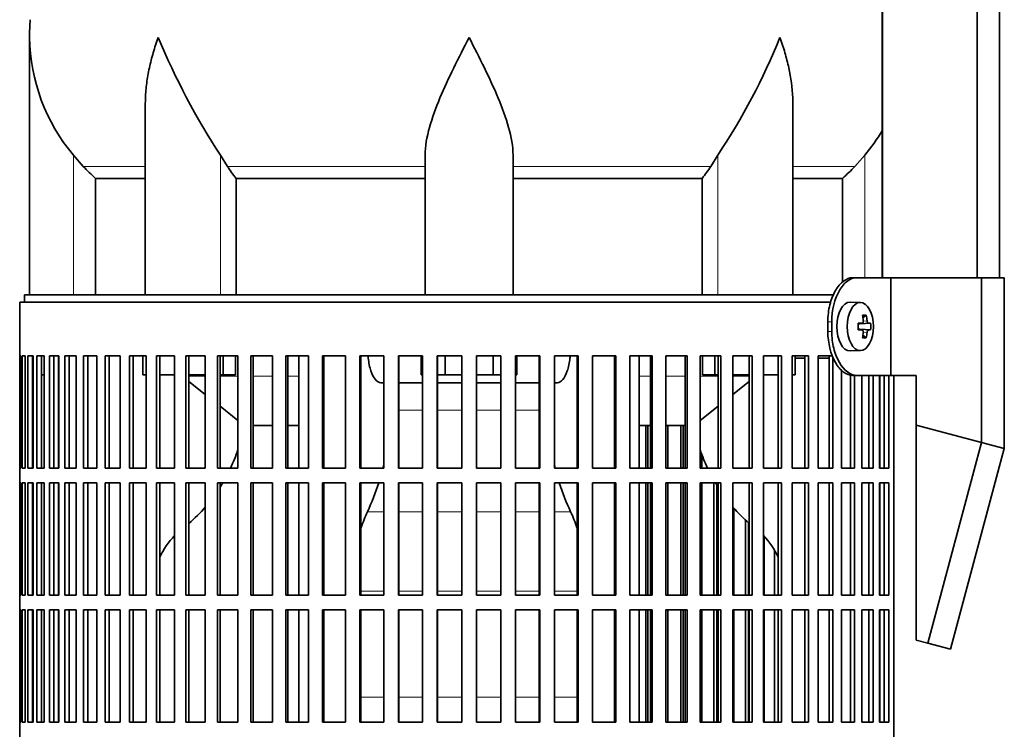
# Model space of a CAD drawing. Header units: millimetres. Extents: x 160 to 756, y -1041 to 1345.
# Tile 8 of 15: x 164 to 366, y 158 to 304. Entities that reach past the tile are written whole.
import ezdxf

# ---------------------------------------------------------------- set-up
doc = ezdxf.new("R2010")
doc.units = ezdxf.units.MM
for name, color, linetype in [('LOW_134-4', 7, 'Continuous'), ('M5X8_UNI7687', 7, 'Continuous'), ('VSI134_DIFFUSORE', 7, 'Continuous'), ('VSI134_FILTRO_A', 7, 'Continuous'), ('VSI134_FILTRO_B', 7, 'Continuous'), ('VSI134_SUPPORTO_', 7, 'Continuous'), ('VSI134_TERMINALE', 7, 'Continuous')]:
    doc.layers.add(name, color=color, linetype=linetype)

# ---------------------------------------------------------------- blocks, each defined once
blk = doc.blocks.new('SE')
at = {"layer": 'LOW_134-4', "color": 7, "linetype": 'Continuous', "lineweight": 35}
for p, q in [((340.92, 847.18), (340.92, 250.68)), ((360.31, 250.68), (360.31, 847.18)), ((364.86, 250.68), (364.86, 847.18)), ((340.85, 382.18), (340.85, 250.68))]:
    blk.add_line(p, q, dxfattribs=at)
at = {"layer": 'M5X8_UNI7687', "color": 7, "linetype": 'Continuous', "lineweight": 35}
for p, q in [((336.43, 245.61), (334.34, 245.68)), ((337.6, 243.02), (336.93, 242.48)), ((335.95, 241.31), (336.75, 241.39)), ((336.75, 239.97), (335.95, 240.06)), ((338.49, 241.38), (336.27, 241.22)), ((338.49, 239.99), (336.27, 240.15)), ((337.6, 238.35), (336.93, 238.89)), ((334.34, 235.68), (336.43, 235.75))]:
    blk.add_line(p, q, dxfattribs=at)
at = {"layer": 'M5X8_UNI7687', "color": 4, "linetype": 'Continuous', "lineweight": 9}
for p, q in [((336.99, 241.81), (337.78, 241.89)), ((335.95, 241.31), (336.73, 241.39)), ((336.73, 239.97), (335.95, 240.06)), ((338.05, 241.39), (336.27, 241.22)), ((336.27, 240.15), (338.05, 239.97)), ((337.78, 239.48), (336.99, 239.55))]:
    blk.add_line(p, q, dxfattribs=at)
at = {"layer": 'M5X8_UNI7687', "color": 7, "linetype": 'Continuous', "lineweight": 35}
blk.add_arc((329.25, 240.68), 9.27, 355.7167, 4.2833, dxfattribs=at)
for centre, major_axis, ratio, start_param, end_param in [((334.29, 240.68), (0, -5), 0.544639, 3.141593, 6.283185), ((330.94, 237.62), (7.92, 4.79), 0.318449, 0.410036, 0.559729), ((329.18, 240.68), (0, 10), 0.788011, 4.833518, 4.948078), ((329.01, 240.68), (0, 10), 0.882948, 4.833518, 4.948078), ((329.1, 240.53), (9.97, 0.73), 0.047468, 0.695348, 0.809907), ((332.61, 240.68), (0, -9.26), 0.361923, 1.49595, 1.645642), ((336.27, 241.72), (-0.975, -0.099), 0.510424, 1.182652, 1.511361), ((336.27, 239.65), (-0.975, 0.099), 0.510424, 4.771824, 5.100533), ((329.1, 240.84), (9.97, -0.73), 0.047468, -0.809907, -0.695348), ((329.1, 240.53), (9.97, 0.73), 0.047468, 0.33853, 0.453089), ((329.1, 240.84), (9.97, -0.73), 0.047468, -0.453089, -0.33853), ((329.18, 240.68), (0, -10), 0.788011, 1.335108, 1.449667), ((330.94, 243.75), (7.92, -4.79), 0.318449, -0.559729, -0.410036), ((329.01, 240.68), (0, -10), 0.882948, 1.335108, 1.449667), ((334.29, 240.68), (0, -5), 0.544639, 0, 0.01805)]:
    blk.add_ellipse(centre, major_axis=major_axis, ratio=ratio, start_param=start_param, end_param=end_param, dxfattribs=at)
blk.add_ellipse((336.38, 240.68), major_axis=(0, -4.93), ratio=0.544639, dxfattribs=at)
for points in [[(336.73, 241.39), (336.74, 241.39), (336.77, 241.4), (336.8, 241.4), (336.82, 241.42), (336.85, 241.43), (336.88, 241.45), (336.9, 241.48), (336.92, 241.51), (336.94, 241.54), (336.96, 241.58), (336.98, 241.62), (336.99, 241.66), (337, 241.7), (337, 241.75), (337.01, 241.79), (337.01, 241.84), (337.01, 241.87), (337, 241.89)], [(337.78, 241.89), (337.78, 241.87), (337.78, 241.84), (337.79, 241.79), (337.8, 241.75), (337.81, 241.7), (337.83, 241.66), (337.84, 241.62), (337.86, 241.58), (337.88, 241.54), (337.9, 241.51), (337.92, 241.48), (337.94, 241.45), (337.96, 241.43), (337.98, 241.42), (338, 241.4), (338.03, 241.4), (338.04, 241.39), (338.05, 241.39)], [(337, 239.48), (337.01, 239.49), (337.01, 239.53), (337.01, 239.57), (337, 239.62), (337, 239.66), (336.99, 239.71), (336.98, 239.75), (336.96, 239.79), (336.94, 239.83), (336.92, 239.86), (336.9, 239.89), (336.88, 239.91), (336.85, 239.93), (336.82, 239.95), (336.8, 239.96), (336.77, 239.97), (336.74, 239.97), (336.73, 239.97)], [(338.05, 239.97), (338.04, 239.97), (338.03, 239.97), (338, 239.96), (337.98, 239.95), (337.96, 239.93), (337.94, 239.91), (337.92, 239.89), (337.9, 239.86), (337.88, 239.83), (337.86, 239.79), (337.84, 239.75), (337.83, 239.71), (337.81, 239.66), (337.8, 239.62), (337.79, 239.57), (337.78, 239.53), (337.78, 239.49), (337.78, 239.48)]]:
    blk.add_open_spline(points, degree=3, dxfattribs=at)
at = {"layer": 'VSI134_DIFFUSORE', "color": 7, "linetype": 'Continuous', "lineweight": 35}
for p, q in [((166.29, 299.92), (166.29, 247.18)), ((190.01, 286.54), (190.01, 247.18)), ((322.57, 247.18), (322.57, 286.54)), ((177.3, 273.48), (175.29, 275.78)), ((206.8, 273.48), (205.38, 275.78)), ((247.29, 247.18), (247.29, 275.78)), ((265.29, 247.18), (265.29, 275.78)), ((307.2, 275.78), (305.78, 273.48)), ((337.29, 275.78), (335.28, 273.48)), ((179.82, 271.04), (190.01, 271.04)), ((179.82, 247.18), (179.82, 271.04)), ((208.58, 271.04), (247.29, 271.04)), ((208.58, 247.18), (208.58, 271.04)), ((265.29, 271.04), (304, 271.04)), ((304, 271.04), (304, 247.18)), ((322.57, 271.04), (332.76, 271.04)), ((332.76, 271.04), (332.76, 249.82))]:
    blk.add_line(p, q, dxfattribs=at)
at = {"layer": 'VSI134_DIFFUSORE', "color": 4, "linetype": 'Continuous', "lineweight": 9}
for p, q in [((175.29, 247.18), (175.29, 275.78)), ((205.38, 247.18), (205.38, 275.78)), ((307.2, 247.18), (307.2, 275.78)), ((337.29, 250.68), (337.29, 275.78)), ((177.3, 273.48), (190.01, 273.48)), ((206.8, 273.48), (247.29, 273.48)), ((265.29, 273.48), (305.78, 273.48)), ((322.57, 273.48), (335.28, 273.48))]:
    blk.add_line(p, q, dxfattribs=at)
at = {"layer": 'VSI134_DIFFUSORE', "color": 7, "linetype": 'Continuous', "lineweight": 35}
for centre, radius, start, end in [((204.79, 299.91), 38.5, 174.5826, 180.0352), ((204.98, 300.59), 38.7, 181.0159, 219.8906), ((330.99, 357.45), 149.83, 202.585, 213.0327), ((196.07, 349.81), 133.53, 326.3278, 338.0546), ((307.6, 300.59), 38.7, 320.1094, 329.446), ((239.94, 295.72), 39.91, 213.8601, 218.2043), ((272.67, 295.7), 39.88, 321.7938, 326.1418)]:
    blk.add_arc(centre, radius, start, end, dxfattribs=at)
for points, knots in [([(192.65, 299.91), (192.56, 299.65), (192.46, 299.39), (192.28, 298.86), (192.2, 298.6), (191.94, 297.82), (191.78, 297.3), (191.32, 295.74), (191.06, 294.71), (190.61, 292.63), (190.42, 291.59), (190.15, 289.54), (190.07, 288.52), (190.02, 287.18), (190.01, 286.86), (190.01, 286.53)], [0, 0, 0, 0, 0.03125, 0.03125, 0.0625, 0.0625, 0.125, 0.125, 0.25, 0.25, 0.375, 0.375, 0.5, 0.5, 0.5400162, 0.5400162, 0.5400162, 0.5400162]), ([(256.29, 299.91), (254.18, 295.76), (252.02, 291.55), (249.48, 285.48), (248.74, 283.47), (247.64, 279.51), (247.29, 277.61), (247.29, 275.78)], [0, 0, 0, 0, 0.5, 0.5, 0.75, 0.75, 1, 1, 1, 1]), ([(265.29, 275.78), (265.29, 277.61), (264.94, 279.51), (263.84, 283.46), (263.1, 285.47), (260.56, 291.55), (258.4, 295.76), (256.29, 299.91)], [0, 0, 0, 0, 0.25, 0.25, 0.5, 0.5, 1, 1, 1, 1]), ([(322.57, 286.53), (322.57, 286.87), (322.56, 287.21), (322.47, 289.6), (322.19, 291.64), (321.52, 294.72), (321.25, 295.75), (320.8, 297.3), (320.64, 297.82), (320.38, 298.6), (320.25, 298.99), (320.12, 299.39), (320.02, 299.65), (319.98, 299.78), (319.93, 299.91)], [0.4588627, 0.4588627, 0.4588627, 0.4588627, 0.5, 0.5, 0.75, 0.75, 0.875, 0.875, 0.9375, 0.9375, 0.96875, 0.984375, 0.984375, 1, 1, 1, 1])]:
    blk.add_open_spline(points, degree=3, knots=knots, dxfattribs=at)
for points in [[(179.82, 271.04), (178.95, 271.82), (178.11, 272.64), (177.3, 273.48)], [(335.28, 273.48), (334.47, 272.64), (333.63, 271.82), (332.76, 271.04)]]:
    blk.add_open_spline(points, degree=3, dxfattribs=at)
at = {"layer": 'VSI134_FILTRO_A', "color": 7, "linetype": 'Continuous', "lineweight": 35}
for p, q in [((330.33, 245.68), (164.29, 245.68)), ((164.29, 245.68), (164.29, 44.68)), ((164.3, 234.68), (164.3, 211.68)), ((164.52, 234.68), (164.3, 234.68)), ((164.52, 234.68), (164.52, 211.68)), ((164.78, 234.68), (164.78, 211.68)), ((165.44, 234.68), (164.78, 234.68)), ((165.44, 234.68), (165.44, 211.68)), ((165.96, 234.68), (165.96, 211.68)), ((167.04, 234.68), (165.96, 234.68)), ((166.94, 234.68), (166.94, 211.68)), ((167.04, 234.68), (167.04, 211.68)), ((167.83, 234.68), (167.83, 211.68)), ((169.33, 234.68), (167.83, 234.68)), ((168.78, 234.68), (168.78, 211.68)), ((169.33, 234.68), (169.33, 211.68)), ((170.37, 234.68), (170.37, 211.68)), ((172.28, 234.68), (170.37, 234.68)), ((171.29, 234.68), (171.29, 211.68)), ((172.28, 234.68), (172.28, 211.68)), ((173.56, 234.68), (173.56, 211.68)), ((175.87, 234.68), (173.56, 234.68)), ((174.45, 234.68), (174.45, 211.68)), ((175.87, 234.68), (175.87, 211.68)), ((177.38, 234.68), (177.38, 211.68)), ((180.07, 234.68), (177.38, 234.68)), ((178.23, 234.68), (178.23, 211.68)), ((180.07, 234.68), (180.07, 211.68)), ((181.81, 234.68), (181.81, 211.68)), ((184.85, 234.68), (181.81, 234.68)), ((182.6, 234.68), (182.6, 211.68)), ((184.85, 234.68), (184.85, 211.68)), ((186.8, 234.68), (186.8, 211.68)), ((190.17, 234.68), (186.8, 234.68)), ((187.53, 234.68), (187.53, 211.68)), ((190.17, 234.68), (190.17, 211.68)), ((196, 234.68), (192.32, 234.68)), ((192.32, 234.68), (192.32, 211.68)), ((192.99, 234.68), (192.99, 211.68)), ((196, 234.68), (196, 211.68)), ((202.29, 234.68), (198.32, 234.68)), ((198.32, 234.68), (198.32, 211.68)), ((198.93, 234.68), (198.93, 211.68)), ((202.29, 234.68), (202.29, 211.68)), ((208.98, 234.68), (204.77, 234.68)), ((204.77, 234.68), (204.77, 211.68)), ((205.31, 234.68), (205.31, 211.68)), ((208.98, 234.68), (208.98, 211.68)), ((216.04, 234.68), (211.61, 234.68)), ((211.61, 234.68), (211.61, 211.68)), ((212.07, 234.68), (212.07, 211.68)), ((216.04, 234.68), (216.04, 211.68)), ((223.41, 234.68), (218.79, 234.68)), ((218.79, 234.68), (218.79, 211.68)), ((219.17, 234.68), (219.17, 211.68)), ((223.41, 234.68), (223.41, 211.68)), ((231.02, 234.68), (226.25, 234.68)), ((226.25, 234.68), (226.25, 211.68)), ((226.55, 234.68), (226.55, 211.68)), ((231.02, 234.68), (231.02, 211.68)), ((238.83, 234.68), (233.94, 234.68)), ((233.94, 234.68), (233.94, 211.68)), ((234.16, 234.68), (234.16, 211.68)), ((238.83, 234.68), (238.83, 211.68)), ((246.76, 234.68), (241.81, 234.68)), ((241.81, 234.68), (241.81, 211.68)), ((241.94, 234.68), (241.94, 211.68)), ((246.76, 234.68), (246.76, 211.68)), ((254.78, 234.68), (249.78, 234.68)), ((249.78, 234.68), (249.78, 211.68)), ((249.82, 234.68), (249.82, 211.68)), ((254.78, 234.68), (254.78, 211.68)), ((262.8, 234.68), (257.8, 234.68)), ((257.8, 234.68), (257.8, 211.68)), ((262.76, 234.68), (262.76, 211.68)), ((262.8, 234.68), (262.8, 211.68)), ((270.77, 234.68), (265.82, 234.68)), ((265.82, 234.68), (265.82, 211.68)), ((270.64, 234.68), (270.64, 211.68)), ((270.77, 234.68), (270.77, 211.68)), ((278.64, 234.68), (273.75, 234.68)), ((273.75, 234.68), (273.75, 211.68)), ((278.42, 234.68), (278.42, 211.68)), ((278.64, 234.68), (278.64, 211.68)), ((286.33, 234.68), (281.56, 234.68)), ((281.56, 234.68), (281.56, 211.68)), ((286.03, 234.68), (286.03, 211.68)), ((286.33, 234.68), (286.33, 211.68)), ((293.79, 234.68), (289.17, 234.68)), ((289.17, 234.68), (289.17, 211.68)), ((293.41, 234.68), (293.41, 211.68)), ((293.79, 234.68), (293.79, 211.68)), ((300.97, 234.68), (296.54, 234.68)), ((296.54, 234.68), (296.54, 211.68)), ((300.51, 234.68), (300.51, 211.68)), ((300.97, 234.68), (300.97, 211.68)), ((307.81, 234.68), (303.59, 234.68)), ((303.59, 234.68), (303.59, 211.68)), ((307.27, 234.68), (307.27, 211.68)), ((307.81, 234.68), (307.81, 211.68)), ((314.26, 234.68), (310.29, 234.68)), ((310.29, 234.68), (310.29, 211.68)), ((313.65, 234.68), (313.65, 211.68)), ((314.26, 234.68), (314.26, 211.68)), ((320.26, 234.68), (316.58, 234.68)), ((316.58, 234.68), (316.58, 211.68)), ((319.59, 234.68), (319.59, 211.68)), ((320.26, 234.68), (320.26, 211.68)), ((325.78, 234.68), (322.41, 234.68)), ((322.41, 234.68), (322.41, 211.68)), ((325.05, 234.68), (325.05, 211.68)), ((325.78, 234.68), (325.78, 211.68)), ((330.77, 234.68), (327.73, 234.68)), ((327.73, 234.68), (327.73, 211.68)), ((329.98, 234.68), (329.98, 211.68)), ((330.77, 234.42), (330.77, 211.68)), ((332.51, 231.75), (332.51, 211.68)), ((334.35, 230.75), (334.35, 211.68)), ((335.2, 230.68), (335.2, 211.68)), ((336.71, 230.68), (336.71, 211.68)), ((338.13, 230.68), (338.13, 211.68)), ((339.02, 230.68), (339.02, 211.68)), ((340.3, 230.68), (340.3, 211.68)), ((341.29, 230.68), (341.29, 211.68)), ((342.21, 230.68), (342.21, 211.68)), ((343.28, 230.68), (343.28, 53.46)), ((164.52, 211.68), (164.3, 211.68)), ((165.44, 211.68), (164.78, 211.68)), ((167.04, 211.68), (165.96, 211.68)), ((169.33, 211.68), (167.83, 211.68)), ((172.28, 211.68), (170.37, 211.68)), ((175.87, 211.68), (173.56, 211.68)), ((180.07, 211.68), (177.38, 211.68)), ((184.85, 211.68), (181.81, 211.68)), ((190.17, 211.68), (186.8, 211.68)), ((196, 211.68), (192.32, 211.68)), ((202.29, 211.68), (198.32, 211.68)), ((208.98, 211.68), (204.77, 211.68)), ((216.04, 211.68), (211.61, 211.68)), ((223.41, 211.68), (218.79, 211.68)), ((231.02, 211.68), (226.25, 211.68)), ((238.83, 211.68), (233.94, 211.68)), ((246.76, 211.68), (241.81, 211.68)), ((254.78, 211.68), (249.78, 211.68)), ((262.8, 211.68), (257.8, 211.68)), ((270.77, 211.68), (265.82, 211.68)), ((278.64, 211.68), (273.75, 211.68)), ((286.33, 211.68), (281.56, 211.68)), ((293.79, 211.68), (289.17, 211.68)), ((300.97, 211.68), (296.54, 211.68)), ((307.81, 211.68), (303.59, 211.68)), ((314.26, 211.68), (310.29, 211.68)), ((320.26, 211.68), (316.58, 211.68)), ((325.78, 211.68), (322.41, 211.68)), ((330.77, 211.68), (327.73, 211.68)), ((335.2, 211.68), (332.51, 211.68)), ((339.02, 211.68), (336.71, 211.68)), ((342.21, 211.68), (340.3, 211.68)), ((164.3, 208.68), (164.3, 185.68)), ((164.52, 208.68), (164.3, 208.68)), ((164.52, 208.68), (164.52, 185.68)), ((164.78, 208.68), (164.78, 185.68)), ((165.44, 208.68), (164.78, 208.68)), ((165.44, 208.68), (165.44, 185.68)), ((165.96, 208.68), (165.96, 185.68)), ((167.04, 208.68), (165.96, 208.68)), ((166.94, 208.68), (166.94, 185.68)), ((167.04, 208.68), (167.04, 185.68)), ((167.83, 208.68), (167.83, 185.68)), ((169.33, 208.68), (167.83, 208.68)), ((168.78, 208.68), (168.78, 185.68)), ((169.33, 208.68), (169.33, 185.68)), ((170.37, 208.68), (170.37, 185.68)), ((172.28, 208.68), (170.37, 208.68)), ((171.29, 208.68), (171.29, 185.68)), ((172.28, 208.68), (172.28, 185.68)), ((173.56, 208.68), (173.56, 185.68)), ((175.87, 208.68), (173.56, 208.68)), ((174.45, 208.68), (174.45, 185.68)), ((175.87, 208.68), (175.87, 185.68)), ((177.38, 208.68), (177.38, 185.68)), ((180.07, 208.68), (177.38, 208.68)), ((178.23, 208.68), (178.23, 185.68)), ((180.07, 208.68), (180.07, 185.68)), ((181.81, 208.68), (181.81, 185.68)), ((184.85, 208.68), (181.81, 208.68)), ((182.6, 208.68), (182.6, 185.68)), ((184.85, 208.68), (184.85, 185.68)), ((186.8, 208.68), (186.8, 185.68)), ((190.17, 208.68), (186.8, 208.68)), ((187.53, 208.68), (187.53, 185.68)), ((190.17, 208.68), (190.17, 185.68)), ((196, 208.68), (192.32, 208.68)), ((192.32, 208.68), (192.32, 185.68)), ((192.99, 208.68), (192.99, 185.68)), ((196, 208.68), (196, 185.68)), ((202.29, 208.68), (198.32, 208.68)), ((198.32, 208.68), (198.32, 185.68)), ((198.93, 208.68), (198.93, 185.68)), ((202.29, 208.68), (202.29, 185.68)), ((208.98, 208.68), (204.77, 208.68)), ((204.77, 208.68), (204.77, 185.68)), ((205.31, 208.68), (205.31, 185.68)), ((208.98, 208.68), (208.98, 185.68)), ((216.04, 208.68), (211.61, 208.68)), ((211.61, 208.68), (211.61, 185.68)), ((212.07, 208.68), (212.07, 185.68)), ((216.04, 208.68), (216.04, 185.68)), ((223.41, 208.68), (218.79, 208.68)), ((218.79, 208.68), (218.79, 185.68)), ((219.17, 208.68), (219.17, 185.68)), ((223.41, 208.68), (223.41, 185.68)), ((231.02, 208.68), (226.25, 208.68)), ((226.25, 208.68), (226.25, 185.68)), ((226.55, 208.68), (226.55, 185.68)), ((231.02, 208.68), (231.02, 185.68)), ((238.83, 208.68), (233.94, 208.68)), ((233.94, 208.68), (233.94, 185.68)), ((234.16, 208.68), (234.16, 185.68)), ((238.83, 208.68), (238.83, 185.68)), ((246.76, 208.68), (241.81, 208.68)), ((241.81, 208.68), (241.81, 185.68)), ((241.94, 208.68), (241.94, 185.68)), ((246.76, 208.68), (246.76, 185.68)), ((254.78, 208.68), (249.78, 208.68)), ((249.78, 208.68), (249.78, 185.68)), ((249.82, 208.68), (249.82, 185.68)), ((254.78, 208.68), (254.78, 185.68)), ((262.8, 208.68), (257.8, 208.68)), ((257.8, 208.68), (257.8, 185.68)), ((262.76, 208.68), (262.76, 185.68)), ((262.8, 208.68), (262.8, 185.68)), ((270.77, 208.68), (265.82, 208.68)), ((265.82, 208.68), (265.82, 185.68)), ((270.64, 208.68), (270.64, 185.68)), ((270.77, 208.68), (270.77, 185.68)), ((278.64, 208.68), (273.75, 208.68)), ((273.75, 208.68), (273.75, 185.68)), ((278.42, 208.68), (278.42, 185.68)), ((278.64, 208.68), (278.64, 185.68)), ((286.33, 208.68), (281.56, 208.68)), ((281.56, 208.68), (281.56, 185.68)), ((286.03, 208.68), (286.03, 185.68)), ((286.33, 208.68), (286.33, 185.68)), ((293.79, 208.68), (289.17, 208.68)), ((289.17, 208.68), (289.17, 185.68)), ((293.41, 208.68), (293.41, 185.68)), ((293.79, 208.68), (293.79, 185.68)), ((300.97, 208.68), (296.54, 208.68)), ((296.54, 208.68), (296.54, 185.68)), ((300.51, 208.68), (300.51, 185.68)), ((300.97, 208.68), (300.97, 185.68)), ((307.81, 208.68), (303.59, 208.68)), ((303.59, 208.68), (303.59, 185.68)), ((307.27, 208.68), (307.27, 185.68)), ((307.81, 208.68), (307.81, 185.68)), ((314.26, 208.68), (310.29, 208.68)), ((310.29, 208.68), (310.29, 185.68)), ((313.65, 208.68), (313.65, 185.68)), ((314.26, 208.68), (314.26, 185.68)), ((320.26, 208.68), (316.58, 208.68)), ((316.58, 208.68), (316.58, 185.68)), ((319.59, 208.68), (319.59, 185.68)), ((320.26, 208.68), (320.26, 185.68)), ((325.78, 208.68), (322.41, 208.68)), ((322.41, 208.68), (322.41, 185.68)), ((325.05, 208.68), (325.05, 185.68)), ((325.78, 208.68), (325.78, 185.68)), ((330.77, 208.68), (327.73, 208.68)), ((327.73, 208.68), (327.73, 185.68)), ((329.98, 208.68), (329.98, 185.68)), ((330.77, 208.68), (330.77, 185.68)), ((335.2, 208.68), (332.51, 208.68)), ((332.51, 208.68), (332.51, 185.68)), ((334.35, 208.68), (334.35, 185.68)), ((335.2, 208.68), (335.2, 185.68)), ((339.02, 208.68), (336.71, 208.68)), ((336.71, 208.68), (336.71, 185.68)), ((338.13, 208.68), (338.13, 185.68)), ((339.02, 208.68), (339.02, 185.68)), ((342.21, 208.68), (340.3, 208.68)), ((340.3, 208.68), (340.3, 185.68)), ((341.29, 208.68), (341.29, 185.68)), ((342.21, 208.68), (342.21, 185.68)), ((164.52, 185.68), (164.3, 185.68)), ((165.44, 185.68), (164.78, 185.68)), ((167.04, 185.68), (165.96, 185.68)), ((169.33, 185.68), (167.83, 185.68)), ((172.28, 185.68), (170.37, 185.68)), ((175.87, 185.68), (173.56, 185.68)), ((180.07, 185.68), (177.38, 185.68)), ((184.85, 185.68), (181.81, 185.68)), ((190.17, 185.68), (186.8, 185.68)), ((196, 185.68), (192.32, 185.68)), ((202.29, 185.68), (198.32, 185.68)), ((208.98, 185.68), (204.77, 185.68)), ((216.04, 185.68), (211.61, 185.68)), ((223.41, 185.68), (218.79, 185.68)), ((231.02, 185.68), (226.25, 185.68)), ((238.83, 185.68), (233.94, 185.68)), ((246.76, 185.68), (241.81, 185.68)), ((254.78, 185.68), (249.78, 185.68)), ((262.8, 185.68), (257.8, 185.68)), ((270.77, 185.68), (265.82, 185.68)), ((278.64, 185.68), (273.75, 185.68)), ((286.33, 185.68), (281.56, 185.68)), ((293.79, 185.68), (289.17, 185.68)), ((300.97, 185.68), (296.54, 185.68)), ((307.81, 185.68), (303.59, 185.68)), ((314.26, 185.68), (310.29, 185.68)), ((320.26, 185.68), (316.58, 185.68)), ((325.78, 185.68), (322.41, 185.68)), ((330.77, 185.68), (327.73, 185.68)), ((335.2, 185.68), (332.51, 185.68)), ((339.02, 185.68), (336.71, 185.68)), ((342.21, 185.68), (340.3, 185.68)), ((164.3, 182.68), (164.3, 159.68)), ((164.52, 182.68), (164.3, 182.68)), ((164.52, 182.68), (164.52, 159.68)), ((164.78, 182.68), (164.78, 159.68)), ((165.44, 182.68), (164.78, 182.68)), ((165.44, 182.68), (165.44, 159.68)), ((165.96, 182.68), (165.96, 159.68)), ((167.04, 182.68), (165.96, 182.68)), ((166.94, 182.68), (166.94, 159.68)), ((167.04, 182.68), (167.04, 159.68)), ((167.83, 182.68), (167.83, 159.68)), ((169.33, 182.68), (167.83, 182.68)), ((168.78, 182.68), (168.78, 159.68)), ((169.33, 182.68), (169.33, 159.68)), ((170.37, 182.68), (170.37, 159.68)), ((172.28, 182.68), (170.37, 182.68)), ((171.29, 182.68), (171.29, 159.68)), ((172.28, 182.68), (172.28, 159.68)), ((173.56, 182.68), (173.56, 159.68)), ((175.87, 182.68), (173.56, 182.68)), ((174.45, 182.68), (174.45, 159.68)), ((175.87, 182.68), (175.87, 159.68)), ((177.38, 182.68), (177.38, 159.68)), ((180.07, 182.68), (177.38, 182.68)), ((178.23, 182.68), (178.23, 159.68)), ((180.07, 182.68), (180.07, 159.68)), ((181.81, 182.68), (181.81, 159.68)), ((184.85, 182.68), (181.81, 182.68)), ((182.6, 182.68), (182.6, 159.68)), ((184.85, 182.68), (184.85, 159.68)), ((186.8, 182.68), (186.8, 159.68)), ((190.17, 182.68), (186.8, 182.68)), ((187.53, 182.68), (187.53, 159.68)), ((190.17, 182.68), (190.17, 159.68)), ((196, 182.68), (192.32, 182.68)), ((192.32, 182.68), (192.32, 159.68)), ((192.99, 182.68), (192.99, 159.68)), ((196, 182.68), (196, 159.68)), ((202.29, 182.68), (198.32, 182.68)), ((198.32, 182.68), (198.32, 159.68)), ((198.93, 182.68), (198.93, 159.68)), ((202.29, 182.68), (202.29, 159.68)), ((208.98, 182.68), (204.77, 182.68)), ((204.77, 182.68), (204.77, 159.68)), ((205.31, 182.68), (205.31, 159.68)), ((208.98, 182.68), (208.98, 159.68)), ((216.04, 182.68), (211.61, 182.68)), ((211.61, 182.68), (211.61, 159.68)), ((212.07, 182.68), (212.07, 159.68)), ((216.04, 182.68), (216.04, 159.68)), ((223.41, 182.68), (218.79, 182.68)), ((218.79, 182.68), (218.79, 159.68)), ((219.17, 182.68), (219.17, 159.68)), ((223.41, 182.68), (223.41, 159.68)), ((231.02, 182.68), (226.25, 182.68)), ((226.25, 182.68), (226.25, 159.68)), ((226.55, 182.68), (226.55, 159.68)), ((231.02, 182.68), (231.02, 159.68)), ((238.83, 182.68), (233.94, 182.68)), ((233.94, 182.68), (233.94, 159.68)), ((234.16, 182.68), (234.16, 159.68)), ((238.83, 182.68), (238.83, 159.68)), ((246.76, 182.68), (241.81, 182.68)), ((241.81, 182.68), (241.81, 159.68)), ((241.94, 182.68), (241.94, 159.68)), ((246.76, 182.68), (246.76, 159.68)), ((254.78, 182.68), (249.78, 182.68)), ((249.78, 182.68), (249.78, 159.68)), ((249.82, 182.68), (249.82, 159.68)), ((254.78, 182.68), (254.78, 159.68)), ((262.8, 182.68), (257.8, 182.68)), ((257.8, 182.68), (257.8, 159.68)), ((262.76, 182.68), (262.76, 159.68)), ((262.8, 182.68), (262.8, 159.68)), ((270.77, 182.68), (265.82, 182.68)), ((265.82, 182.68), (265.82, 159.68)), ((270.64, 182.68), (270.64, 159.68)), ((270.77, 182.68), (270.77, 159.68)), ((278.64, 182.68), (273.75, 182.68)), ((273.75, 182.68), (273.75, 159.68)), ((278.42, 182.68), (278.42, 159.68)), ((278.64, 182.68), (278.64, 159.68)), ((286.33, 182.68), (281.56, 182.68)), ((281.56, 182.68), (281.56, 159.68)), ((286.03, 182.68), (286.03, 159.68)), ((286.33, 182.68), (286.33, 159.68)), ((293.79, 182.68), (289.17, 182.68)), ((289.17, 182.68), (289.17, 159.68)), ((293.41, 182.68), (293.41, 159.68)), ((293.79, 182.68), (293.79, 159.68)), ((300.97, 182.68), (296.54, 182.68)), ((296.54, 182.68), (296.54, 159.68)), ((300.51, 182.68), (300.51, 159.68)), ((300.97, 182.68), (300.97, 159.68)), ((307.81, 182.68), (303.59, 182.68)), ((303.59, 182.68), (303.59, 159.68)), ((307.27, 182.68), (307.27, 159.68)), ((307.81, 182.68), (307.81, 159.68)), ((314.26, 182.68), (310.29, 182.68)), ((310.29, 182.68), (310.29, 159.68)), ((313.65, 182.68), (313.65, 159.68)), ((314.26, 182.68), (314.26, 159.68)), ((320.26, 182.68), (316.58, 182.68)), ((316.58, 182.68), (316.58, 159.68)), ((319.59, 182.68), (319.59, 159.68)), ((320.26, 182.68), (320.26, 159.68)), ((325.78, 182.68), (322.41, 182.68)), ((322.41, 182.68), (322.41, 159.68)), ((325.05, 182.68), (325.05, 159.68)), ((325.78, 182.68), (325.78, 159.68)), ((330.77, 182.68), (327.73, 182.68)), ((327.73, 182.68), (327.73, 159.68)), ((329.98, 182.68), (329.98, 159.68)), ((330.77, 182.68), (330.77, 159.68)), ((335.2, 182.68), (332.51, 182.68)), ((332.51, 182.68), (332.51, 159.68)), ((334.35, 182.68), (334.35, 159.68)), ((335.2, 182.68), (335.2, 159.68)), ((339.02, 182.68), (336.71, 182.68)), ((336.71, 182.68), (336.71, 159.68)), ((338.13, 182.68), (338.13, 159.68)), ((339.02, 182.68), (339.02, 159.68)), ((342.21, 182.68), (340.3, 182.68)), ((340.3, 182.68), (340.3, 159.68)), ((341.29, 182.68), (341.29, 159.68)), ((342.21, 182.68), (342.21, 159.68)), ((164.52, 159.68), (164.3, 159.68)), ((165.44, 159.68), (164.78, 159.68)), ((167.04, 159.68), (165.96, 159.68)), ((169.33, 159.68), (167.83, 159.68)), ((172.28, 159.68), (170.37, 159.68)), ((175.87, 159.68), (173.56, 159.68)), ((180.07, 159.68), (177.38, 159.68)), ((184.85, 159.68), (181.81, 159.68)), ((190.17, 159.68), (186.8, 159.68)), ((196, 159.68), (192.32, 159.68)), ((202.29, 159.68), (198.32, 159.68)), ((208.98, 159.68), (204.77, 159.68)), ((216.04, 159.68), (211.61, 159.68)), ((223.41, 159.68), (218.79, 159.68)), ((231.02, 159.68), (226.25, 159.68)), ((238.83, 159.68), (233.94, 159.68)), ((246.76, 159.68), (241.81, 159.68)), ((254.78, 159.68), (249.78, 159.68)), ((262.8, 159.68), (257.8, 159.68)), ((270.77, 159.68), (265.82, 159.68)), ((278.64, 159.68), (273.75, 159.68)), ((286.33, 159.68), (281.56, 159.68)), ((293.79, 159.68), (289.17, 159.68)), ((300.97, 159.68), (296.54, 159.68)), ((307.81, 159.68), (303.59, 159.68)), ((314.26, 159.68), (310.29, 159.68)), ((320.26, 159.68), (316.58, 159.68)), ((325.78, 159.68), (322.41, 159.68)), ((330.77, 159.68), (327.73, 159.68)), ((335.2, 159.68), (332.51, 159.68)), ((339.02, 159.68), (336.71, 159.68)), ((342.21, 159.68), (340.3, 159.68))]:
    blk.add_line(p, q, dxfattribs=at)
at = {"layer": 'VSI134_FILTRO_B', "color": 7, "linetype": 'Continuous', "lineweight": 35}
for p, q in [((292.47, 220.39), (292.47, 211.68)), ((292.89, 220.39), (292.89, 211.68)), ((297, 220.39), (297, 211.68)), ((299.61, 220.39), (299.61, 211.68)), ((300.11, 220.39), (300.11, 211.68)), ((303.94, 214.47), (303.94, 211.68)), ((292.47, 208.68), (292.47, 185.68)), ((292.89, 208.68), (292.89, 185.68)), ((297, 208.68), (297, 185.68)), ((299.61, 208.68), (299.61, 185.68)), ((300.11, 208.68), (300.11, 185.68)), ((303.94, 208.68), (303.94, 185.68)), ((306.42, 208.68), (306.42, 185.68)), ((306.99, 208.22), (306.99, 185.68)), ((310.51, 203.46), (310.51, 185.68)), ((312.85, 201.07), (312.85, 185.68)), ((313.49, 200.49), (313.49, 185.68)), ((316.68, 197.75), (316.68, 185.68)), ((318.84, 194.88), (318.84, 185.68)), ((319.55, 193.5), (319.55, 185.68)), ((292.47, 182.68), (292.47, 159.68)), ((292.89, 182.68), (292.89, 159.68)), ((297, 182.68), (297, 159.68)), ((299.61, 182.68), (299.61, 159.68)), ((300.11, 182.68), (300.11, 159.68)), ((303.94, 182.68), (303.94, 159.68)), ((306.42, 182.68), (306.42, 159.68)), ((306.99, 182.68), (306.99, 159.68)), ((310.51, 182.68), (310.51, 159.68)), ((312.85, 182.68), (312.85, 159.68)), ((313.49, 182.68), (313.49, 159.68)), ((316.68, 182.68), (316.68, 159.68)), ((318.84, 182.68), (318.84, 159.68)), ((319.55, 182.68), (319.55, 159.68))]:
    blk.add_line(p, q, dxfattribs=at)
at = {"layer": 'VSI134_SUPPORTO_', "color": 7, "linetype": 'Continuous', "lineweight": 35}
for p, q in [((330.94, 247.18), (165.29, 247.18)), ((165.29, 247.18), (165.29, 245.68)), ((172.22, 211.68), (172.22, 234.68)), ((189.53, 230.78), (189.53, 234.68)), ((205.95, 230.78), (205.95, 234.68)), ((208.49, 230.78), (208.49, 234.68)), ((221.47, 234.68), (221.47, 211.68)), ((246.47, 230.78), (246.47, 234.68)), ((251.38, 230.78), (251.38, 234.68)), ((261.2, 230.78), (261.2, 234.68)), ((266.1, 230.78), (266.1, 234.68)), ((291.11, 234.68), (291.11, 211.68)), ((304.08, 230.78), (304.08, 234.68)), ((306.63, 230.78), (306.63, 234.68)), ((323.05, 230.78), (323.05, 234.68)), ((325.05, 234.18), (323.05, 234.18)), ((329.98, 234.18), (327.73, 234.18)), ((167.04, 230.78), (166.94, 230.78)), ((169.33, 230.78), (168.78, 230.78)), ((190.17, 230.78), (189.53, 230.78)), ((196, 230.78), (192.99, 230.78)), ((202.29, 230.78), (198.93, 230.78)), ((205.95, 230.78), (205.31, 230.78)), ((208.49, 230.78), (205.95, 230.78)), ((246.76, 230.78), (246.47, 230.78)), ((251.38, 230.78), (249.82, 230.78)), ((254.78, 230.78), (251.38, 230.78)), ((261.2, 230.78), (257.8, 230.78)), ((262.76, 230.78), (261.2, 230.78)), ((266.1, 230.78), (265.82, 230.78)), ((306.63, 230.78), (304.08, 230.78)), ((307.27, 230.78), (306.63, 230.78)), ((313.65, 230.78), (310.29, 230.78)), ((319.59, 230.78), (316.58, 230.78)), ((323.05, 230.78), (322.41, 230.78)), ((340.36, 211.68), (340.36, 230.68)), ((198.93, 229.4), (202.29, 226.75)), ((238.83, 229.18), (238.22, 229.18)), ((246.76, 229.18), (241.94, 229.18)), ((254.78, 229.18), (249.82, 229.18)), ((262.76, 229.18), (257.8, 229.18)), ((270.64, 229.18), (265.82, 229.18)), ((274.36, 229.18), (273.75, 229.18)), ((310.29, 226.75), (313.65, 229.4)), ((205.31, 224.36), (208.98, 221.45)), ((303.59, 221.45), (307.27, 224.36)), ((212.07, 220.39), (216.04, 220.39)), ((219.17, 220.39), (221.47, 220.39)), ((291.11, 220.39), (293.41, 220.39)), ((296.54, 220.39), (300.51, 220.39)), ((172.22, 185.68), (172.22, 208.68)), ((221.47, 208.68), (221.47, 185.68)), ((291.11, 208.68), (291.11, 185.68)), ((340.36, 185.68), (340.36, 208.68)), ((172.22, 159.68), (172.22, 182.68)), ((221.47, 182.68), (221.47, 159.68)), ((291.11, 182.68), (291.11, 159.68)), ((340.36, 159.68), (340.36, 182.68))]:
    blk.add_line(p, q, dxfattribs=at)
at = {"layer": 'VSI134_SUPPORTO_', "color": 4, "linetype": 'Continuous', "lineweight": 9}
for p, q in [((202.29, 230.53), (198.93, 230.53)), ((208.98, 230.53), (205.31, 230.53)), ((216.04, 230.53), (212.07, 230.53)), ((221.47, 230.53), (219.17, 230.53)), ((293.41, 230.53), (291.11, 230.53)), ((300.51, 230.53), (296.54, 230.53)), ((307.27, 230.53), (303.59, 230.53)), ((313.65, 230.53), (310.29, 230.53)), ((241.94, 223.58), (246.76, 223.58)), ((249.82, 223.58), (254.78, 223.58)), ((257.8, 223.58), (262.76, 223.58)), ((265.82, 223.58), (270.64, 223.58)), ((235.49, 202.74), (238.83, 202.74)), ((241.94, 202.74), (246.76, 202.74)), ((249.82, 202.74), (254.78, 202.74)), ((257.8, 202.74), (262.76, 202.74)), ((265.82, 202.74), (270.64, 202.74)), ((273.75, 202.74), (277.09, 202.74)), ((234.16, 186.45), (238.83, 186.45)), ((241.94, 186.45), (246.76, 186.45)), ((249.82, 186.45), (254.78, 186.45)), ((257.8, 186.45), (262.76, 186.45)), ((265.82, 186.45), (270.64, 186.45)), ((273.75, 186.45), (278.42, 186.45)), ((234.16, 164.8), (238.83, 164.8)), ((241.94, 164.8), (246.76, 164.8)), ((249.82, 164.8), (254.78, 164.8)), ((257.8, 164.8), (262.76, 164.8)), ((265.82, 164.8), (270.64, 164.8)), ((273.75, 164.8), (278.42, 164.8))]:
    blk.add_line(p, q, dxfattribs=at)
at = {"layer": 'VSI134_SUPPORTO_', "color": 7, "linetype": 'Continuous', "lineweight": 35}
for centre, radius, start, end in [((189.04, 224.31), 51.21, 345.7276, 346.5315), ((323.56, 224.31), 51.24, 193.4782, 194.277), ((189.04, 224.31), 51.21, 335.1004, 342.2404), ((323.56, 224.31), 51.24, 197.7563, 204.8944), ((268.86, 187.68), 36.61, 155.6995, 161.152), ((243.73, 187.68), 36.6, 18.895, 24.3032)]:
    blk.add_arc(centre, radius, start, end, dxfattribs=at)
for centre, major_axis, start_param, end_param in [((178.68, 227.64), (0, -35), 1.097453, 1.214155), ((333.9, 227.64), (0, -35), 5.06903, 5.185732), ((178.68, 227.64), (0, -35), 0.967176, 0.998482), ((333.9, 227.64), (0, -35), -0.998482, -0.967176), ((178.68, 227.64), (0, -35), 0.676569, 0.818266), ((333.9, 227.64), (0, -35), 5.464919, 5.606617), ((205.48, 186.91), (0, 15), 0.752814, 1.121918), ((307.1, 186.91), (0, 15), 5.161267, 5.530371)]:
    blk.add_ellipse(centre, major_axis=major_axis, ratio=0.92388, start_param=start_param, end_param=end_param, dxfattribs=at)
for points, knots in [([(235.6, 234.68), (235.61, 234.52), (235.62, 234.36), (235.75, 233.25), (235.94, 232.35), (236.44, 230.84), (236.76, 230.23), (237.45, 229.4), (237.83, 229.18), (238.22, 229.18)], [0.2091858, 0.2091858, 0.2091858, 0.2091858, 0.25, 0.25, 0.5, 0.5, 0.75, 0.75, 1, 1, 1, 1]), ([(274.36, 229.18), (274.75, 229.18), (275.13, 229.4), (275.82, 230.23), (276.14, 230.84), (276.64, 232.35), (276.83, 233.25), (276.96, 234.37), (276.97, 234.52), (276.98, 234.68)], [0, 0, 0, 0, 0.25, 0.25, 0.5, 0.5, 0.75, 0.75, 0.7906554, 0.7906554, 0.7906554, 0.7906554]), ([(238.83, 229.02), (238.8, 229.04), (238.77, 229.06), (238.61, 229.15), (238.48, 229.18), (238.34, 229.18)], [0.8474962, 0.8474962, 0.8474962, 0.8474962, 0.875, 0.875, 1, 1, 1, 1]), ([(273.75, 229.02), (273.78, 229.04), (273.81, 229.06), (273.97, 229.15), (274.1, 229.18), (274.24, 229.18)], [0.8474962, 0.8474962, 0.8474962, 0.8474962, 0.875, 0.875, 1, 1, 1, 1])]:
    blk.add_open_spline(points, degree=3, knots=knots, dxfattribs=at)
at = {"layer": 'VSI134_TERMINALE', "color": 7, "linetype": 'Continuous', "lineweight": 35}
for p, q in [((334.81, 250.68), (335.61, 250.68)), ((335.61, 250.68), (342.62, 250.68)), ((342.62, 250.68), (361.19, 250.68)), ((342.62, 230.68), (342.62, 250.68)), ((361.19, 250.68), (365.87, 250.68)), ((361.19, 250.68), (361.19, 216.94)), ((365.87, 215.68), (365.87, 250.68)), ((329.74, 241.68), (329.74, 239.68)), ((330.54, 241.68), (330.54, 239.68)), ((335.61, 230.68), (334.81, 230.68)), ((335.61, 230.68), (342.62, 230.68)), ((342.62, 230.68), (347.85, 230.68)), ((347.85, 220.51), (347.85, 230.68)), ((347.85, 176.47), (347.85, 220.51)), ((347.85, 220.51), (361.19, 216.94)), ((350.18, 175.85), (361.19, 216.94)), ((361.19, 216.94), (365.87, 215.68)), ((354.86, 174.59), (365.87, 215.68)), ((347.85, 176.47), (350.18, 175.85)), ((354.86, 174.59), (350.18, 175.85))]:
    blk.add_line(p, q, dxfattribs=at)
at = {"layer": 'VSI134_TERMINALE', "color": 4, "linetype": 'Continuous', "lineweight": 9}
for p, q in [((329.74, 241.68), (330.54, 241.68)), ((330.54, 239.68), (329.74, 239.68))]:
    blk.add_line(p, q, dxfattribs=at)
at = {"layer": 'VSI134_TERMINALE', "color": 7, "linetype": 'Continuous', "lineweight": 35}
for points in [[(329.74, 241.68), (329.74, 242.87), (329.88, 244.04), (330.42, 246.22), (330.82, 247.22), (332.26, 249.71), (333.57, 250.68), (334.81, 250.68)], [(335.61, 250.68), (334.99, 250.68), (334.36, 250.45), (333.15, 249.55), (332.58, 248.88), (331.14, 246.4), (330.54, 244.06), (330.54, 241.68)], [(334.81, 230.68), (334.19, 230.68), (333.56, 230.92), (332.35, 231.82), (331.78, 232.48), (330.34, 234.97), (329.74, 237.3), (329.74, 239.68)], [(330.54, 239.68), (330.54, 238.49), (330.68, 237.33), (331.22, 235.15), (331.62, 234.15), (333.06, 231.66), (334.37, 230.68), (335.61, 230.68)]]:
    blk.add_open_spline(points, degree=3, knots=[0, 0, 0, 0, 0.25, 0.25, 0.5, 0.5, 1, 1, 1, 1], dxfattribs=at)

msp = doc.modelspace()

# ---------------------------------------------------------------- block references
msp.add_blockref('SE', (0, 0))

doc.saveas('drawing.dxf')
